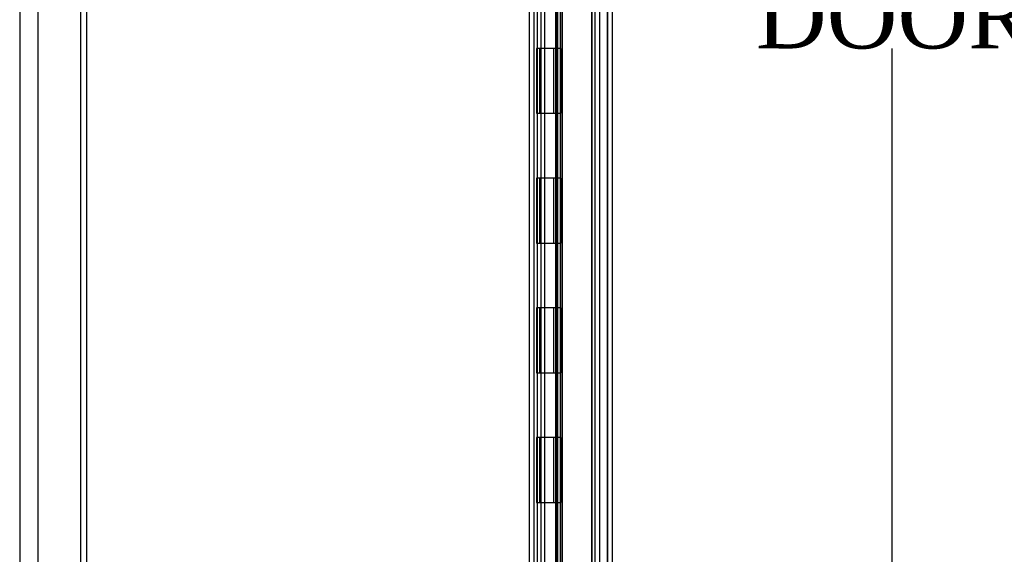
# Model space of a CAD drawing. Header units: inches. Extents: x 1 to 240, y -1 to 159.
# Tile 7 of 61: x 13 to 28, y 70 to 78. Entities that reach past the tile are written whole.
import ezdxf
from ezdxf.enums import TextEntityAlignment as Align
from ezdxf.lldxf.tags import DXFTag

# ---------------------------------------------------------------- set-up
doc = ezdxf.new("R2010")
doc.units = ezdxf.units.IN
doc.header["$MEASUREMENT"] = 0
for name, color, linetype in [('COM40680', 7, 'Continuous'), ('COM48605', 7, 'Continuous'), ('COM70220', 7, 'Continuous'), ('COM70726-5', 7, 'Continuous'), ('Default', 7, 'Continuous'), ('HNG10620-32B', 7, 'Continuous'), ('HNG10620-32C', 7, 'Continuous'), ('HNG10620-32P', 7, 'Continuous')]:
    doc.layers.add(name, color=color, linetype=linetype)
doc.styles.add('SEACAD_Times_New_Roman', font='times.ttf')
tags = doc.linetypes.add('HIDDEN2', pattern=[0.1875, 0.125, -0.0625]).pattern_tags.tags
tags[6:7] = [DXFTag(74, 4), DXFTag(75, 0), DXFTag(340, '0'), DXFTag(46, 0.0), DXFTag(50, 0.0), DXFTag(44, 0.0), DXFTag(45, 0.0)]
tags[4:5] = [DXFTag(74, 4), DXFTag(75, 0), DXFTag(340, '0'), DXFTag(46, 0.0), DXFTag(50, 0.0), DXFTag(44, 0.0), DXFTag(45, 0.0)]
doc.dimstyles.new('HAMMOND_(STH_-_240x160)', dxfattribs={"dimtxt": 1, "dimasz": 1.25, "dimexe": 0.5, "dimexo": 0.5, "dimgap": 0.25, "dimtad": 0, "dimtih": 1, "dimtoh": 1, "dimlfac": 0.125, "dimzin": 0, "dimdsep": 46, "dimtxsty": 'SEACAD_Times_New_Roman', "dimblk1": '_SE_FILLED', "dimblk2": '_SE_FILLED', "dimsah": 1, "dimcen": 0.5, "dimadec": 0, "dimazin": 0, "dimtfac": 0.8, "dimtofl": 0, "dimtmove": 0, "dimatfit": 3, "dimfxl": 1, "dimtolj": 1, "dimtzin": 0, "dimarcsym": 0})

# ---------------------------------------------------------------- blocks, each defined once
blk = doc.blocks.new('SE6')
at = {"layer": 'COM40680', "color": 7, "linetype": 'HIDDEN2'}
for p, q in [((13.974, 95.061), (13.974, 64.565)), ((14.069, 95.061), (14.069, 64.565)), ((13.319, 94.811), (13.319, 64.815))]:
    blk.add_line(p, q, dxfattribs=at)
at = {"layer": 'COM48605', "color": 7, "linetype": 'HIDDEN2'}
for p, q in [((22.103, 96.808), (22.103, 62.819)), ((21.3, 95.94), (21.3, 63.686)), ((21.372, 95.94), (21.372, 63.686)), ((21.332, 95.76), (21.332, 63.866)), ((21.403, 83.791), (21.403, 63.866))]:
    blk.add_line(p, q, dxfattribs=at)
at = {"layer": 'COM48605', "color": 7, "linetype": 'Continuous'}
blk.add_line((22.175, 96.808), (22.175, 62.819), dxfattribs=at)
at = {"layer": 'COM70220', "color": 7, "linetype": 'HIDDEN2'}
for p, q in [((21.853, 96.291), (21.853, 63.336)), ((22.099, 96.291), (22.099, 63.336)), ((22.101, 96.291), (22.101, 63.336)), ((22.102, 96.291), (22.102, 63.336))]:
    blk.add_line(p, q, dxfattribs=at)
at = {"layer": 'COM70726-5', "color": 7, "linetype": 'HIDDEN2'}
for p, q in [((13.037, 97.705), (13.037, 61.921)), ((20.893, 97.658), (20.893, 61.968)), ((21.906, 96.526), (21.906, 63.1)), ((21.978, 96.526), (21.978, 63.1))]:
    blk.add_line(p, q, dxfattribs=at)
at = {"layer": 'COM70726-5', "color": 7, "linetype": 'Continuous'}
blk.add_line((20.965, 97.658), (20.965, 61.968), dxfattribs=at)
at = {"layer": 'HNG10620-32B', "color": 7, "linetype": 'HIDDEN2'}
for p, q in [((21.025, 63.813), (21.025, 95.813)), ((21.08, 77.813), (21.08, 78.813)), ((21.137, 77.813), (21.137, 78.813)), ((21.32, 77.813), (21.32, 78.813)), ((21.08, 75.813), (21.08, 76.813)), ((21.137, 75.813), (21.137, 76.813)), ((21.32, 75.813), (21.32, 76.813)), ((21.08, 73.813), (21.08, 74.813)), ((21.137, 73.813), (21.137, 74.813)), ((21.32, 73.813), (21.32, 74.813)), ((21.08, 71.813), (21.08, 72.813)), ((21.137, 71.813), (21.137, 72.813)), ((21.32, 71.813), (21.32, 72.813)), ((21.08, 69.813), (21.08, 70.813)), ((21.137, 69.813), (21.137, 70.813)), ((21.32, 69.813), (21.32, 70.813))]:
    blk.add_line(p, q, dxfattribs=at)
at = {"layer": 'HNG10620-32B', "color": 7, "linetype": 'Continuous'}
for p, q in [((21.38, 77.813), (21.38, 78.813)), ((21.118, 77.813), (21.009, 77.813)), ((21.009, 77.813), (21.009, 76.813)), ((21.052, 77.813), (21.052, 76.813)), ((21.38, 77.813), (21.118, 77.813)), ((21.009, 76.813), (21.118, 76.813)), ((21.118, 76.813), (21.38, 76.813)), ((21.38, 75.813), (21.38, 76.813)), ((21.118, 75.813), (21.009, 75.813)), ((21.009, 75.813), (21.009, 74.813)), ((21.052, 75.813), (21.052, 74.813)), ((21.38, 75.813), (21.118, 75.813)), ((21.009, 74.813), (21.118, 74.813)), ((21.118, 74.813), (21.38, 74.813)), ((21.38, 73.813), (21.38, 74.813)), ((21.118, 73.813), (21.009, 73.813)), ((21.009, 73.813), (21.009, 72.813)), ((21.052, 73.813), (21.052, 72.813)), ((21.38, 73.813), (21.118, 73.813)), ((21.009, 72.813), (21.118, 72.813)), ((21.118, 72.813), (21.38, 72.813)), ((21.38, 71.813), (21.38, 72.813)), ((21.118, 71.813), (21.009, 71.813)), ((21.009, 71.813), (21.009, 70.813)), ((21.052, 71.813), (21.052, 70.813)), ((21.38, 71.813), (21.118, 71.813)), ((21.009, 70.813), (21.118, 70.813)), ((21.118, 70.813), (21.38, 70.813)), ((21.38, 69.813), (21.38, 70.813))]:
    blk.add_line(p, q, dxfattribs=at)
at = {"layer": 'HNG10620-32C', "color": 7, "linetype": 'HIDDEN2'}
for p, q in [((21.86, 95.813), (21.86, 63.813)), ((21.133, 77.813), (21.133, 76.813)), ((21.27, 77.813), (21.27, 76.813)), ((21.298, 77.813), (21.298, 76.813)), ((21.32, 77.813), (21.32, 76.813)), ((21.133, 75.813), (21.133, 74.813)), ((21.27, 75.813), (21.27, 74.813)), ((21.298, 75.813), (21.298, 74.813)), ((21.32, 75.813), (21.32, 74.813)), ((21.133, 73.813), (21.133, 72.813)), ((21.27, 73.813), (21.27, 72.813)), ((21.298, 73.813), (21.298, 72.813)), ((21.32, 73.813), (21.32, 72.813)), ((21.133, 71.813), (21.133, 70.813)), ((21.27, 71.813), (21.27, 70.813)), ((21.298, 71.813), (21.298, 70.813)), ((21.32, 71.813), (21.32, 70.813))]:
    blk.add_line(p, q, dxfattribs=at)
at = {"layer": 'HNG10620-32C', "color": 7, "linetype": 'Continuous'}
for p, q in [((21.073, 77.813), (21.073, 76.813)), ((21.38, 77.813), (21.118, 77.813)), ((21.38, 77.813), (21.38, 76.813)), ((21.118, 76.813), (21.38, 76.813)), ((21.073, 75.813), (21.073, 74.813)), ((21.38, 75.813), (21.118, 75.813)), ((21.38, 75.813), (21.38, 74.813)), ((21.118, 74.813), (21.38, 74.813)), ((21.073, 73.813), (21.073, 72.813)), ((21.38, 73.813), (21.118, 73.813)), ((21.38, 73.813), (21.38, 72.813)), ((21.118, 72.813), (21.38, 72.813)), ((21.073, 71.813), (21.073, 70.813)), ((21.38, 71.813), (21.118, 71.813)), ((21.38, 71.813), (21.38, 70.813)), ((21.118, 70.813), (21.38, 70.813))]:
    blk.add_line(p, q, dxfattribs=at)
at = {"layer": 'HNG10620-32P', "color": 7, "linetype": 'HIDDEN2'}
for p, q in [((21.133, 95.374), (21.133, 63.813)), ((21.32, 63.813), (21.32, 95.374))]:
    blk.add_line(p, q, dxfattribs=at)
blk = doc.blocks.new('DMBLK2532')
at = {"layer": 'Default', "linetype": 'Continuous'}
for points in [[(26.697, 95.666), (26.489, 96.916), (26.281, 95.666)], [(26.697, 63.961), (26.281, 63.961), (26.489, 62.711)]]:
    blk.add_hatch(color=7, dxfattribs=at).paths.add_polyline_path(points)
at = {"layer": 'Default', "color": 7, "linetype": 'Continuous'}
for p, q in [((22.567, 96.916), (26.989, 96.916)), ((26.489, 96.916), (26.489, 80.663)), ((26.489, 77.813), (26.489, 62.711)), ((22.567, 62.711), (26.989, 62.711))]:
    blk.add_line(p, q, dxfattribs=at)
at = {"layer": 'Default', "color": 7, "linetype": 'Continuous', "style": 'SEACAD_Times_New_Roman'}
for s, p in [('34.21', (24.783, 80.313)), ('DOOR', (24.392, 78.813))]:
    blk.add_text(s, height=1, dxfattribs=at).set_placement(p, align=Align.TOP_LEFT)
blk = doc.blocks.new('_SE_FILLED')
at = {"color": 0}
blk.add_line((0, 0), (-1, 0), dxfattribs=at)
blk.add_solid([(0, 0), (-1, -0.1665), (-1, 0.1665), (0, 0)], dxfattribs=at)

msp = doc.modelspace()

# ---------------------------------------------------------------- block references
at = {"layer": 'Default'}
msp.add_blockref('SE6', (0, 0), dxfattribs=at)

# ---------------------------------------------------------------- dimensions: what is measured, and where the dimension line sits
at = {"layer": 'Default', "color": 7, "linetype": 'Continuous'}
dim = msp.add_linear_dim(base=(26.489111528, 96.91555051), p1=(22.067294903, 96.91555051), p2=(22.067294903, 62.71055051), angle=270, text='\\A1;<>\\PDOOR', dimstyle='HAMMOND_(STH_-_240x160)', override={"dimlfac": 1}, dxfattribs=at)
dim.commit()
dim.dimension.update_dxf_attribs({"geometry": 'DMBLK2532', "text_midpoint": (26.489111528, 79.813050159), "dimtype": 161})

doc.saveas('drawing.dxf')
